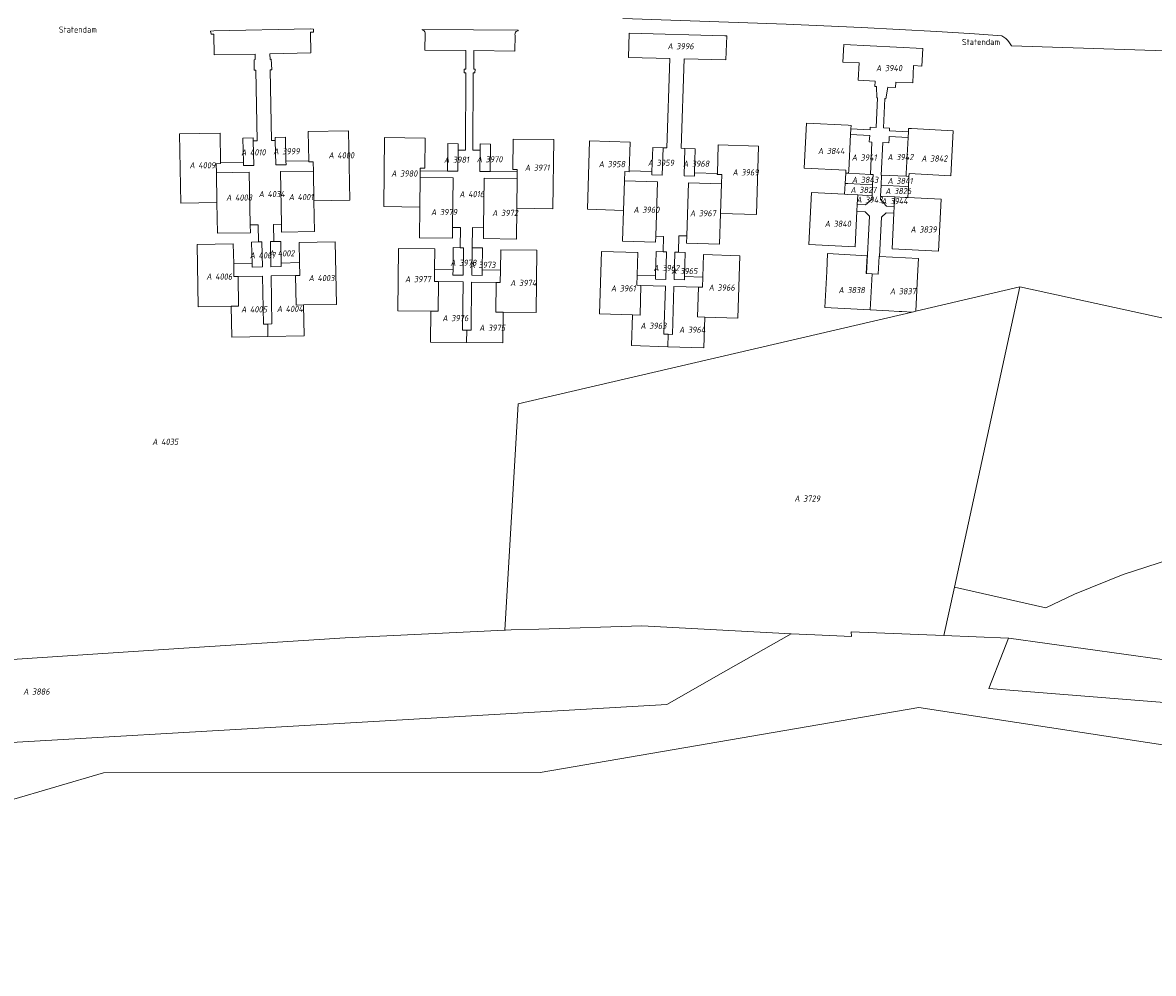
# Model space of a CAD drawing. Extents: x 184444 to 186844, y 346155 to 349219.
# Tile 15 of 49: x 185301 to 185630, y 346551 to 346828. Entities that reach past the tile are written whole.
import ezdxf
from ezdxf.enums import TextEntityAlignment as Align
from ezdxf.lldxf.tags import DXFTag

# ---------------------------------------------------------------- set-up
doc = ezdxf.new("R2010")
doc.units = 0
for name, color, linetype, lineweight in [('B-WE-KG-GRENS_PERCEEL-G', 150, 'KG-PERCEEL', 18), ('B-WE-KG-GRENS_PERCEEL-GV', 150, 'Continuous', 18), ('B-WE-KG-GRENS_PERCEEL-S', 150, 'Continuous', 25), ('B-WE-OG-BEBOUWING_STRAATNAAM-T18', 1, 'Continuous', 18)]:
    doc.layers.add(name, color=color, linetype=linetype, lineweight=lineweight)
doc.styles.add('NLCS-ISO', font='NLCS-ISO.ttf')
doc.styles.add('NLCS-ISO-M1000-T18', font='NLCS-ISO.ttf', dxfattribs={"height": 1.8})
doc.styles.get("Standard").update_dxf_attribs({"font": 'NLCS-ISO.ttf'})
tags = doc.linetypes.add('KG-PERCEEL', pattern='A,5.5,-2,["P",Standard,S=1.8,R=0,X=-0.5,Y=-0.9],-2,5.5,-2,[5,NLCS.SHX,S=0.75,R=0,X=0,Y=0],-2', length=19).pattern_tags.tags
tags[6] = DXFTag(74, 10)

# ---------------------------------------------------------------- blocks, each defined once
blk = doc.blocks.new('SKG-PERCEELNUMMER-SO')
at = {"style": 'NLCS-ISO', "oblique": 10, "flags": 1}
for tag, p in [('GEMEENTECODE', (0, 2.55)), ('PERCEELGROOTTE', (0, -2.45))]:
    blk.add_attdef(tag, text='', height=1.8, dxfattribs=at).set_placement(p, align=Align.MIDDLE_CENTER)
at = {"style": 'NLCS-ISO', "oblique": 10}
blk.add_attdef('SECTIE', text='', height=1.8, dxfattribs=at).set_placement((-0.5, 0), align=Align.MIDDLE_RIGHT)
blk.add_attdef('PERCEELNUMMER', text='', height=1.8, dxfattribs=at).set_placement((0.5, 0), align=Align.MIDDLE_LEFT)

msp = doc.modelspace()

# ---------------------------------------------------------------- linework, layer by layer
at = {"layer": 'B-WE-KG-GRENS_PERCEEL-G', "flags": 128}
for points in [[(185523.385, 346827.482), (185475.771, 346829.095)], [(185355.777, 346825.483), (185356.78, 346825.538)], [(185355.777, 346825.483), (185355.916, 346824.552)], [(185356.78, 346825.538), (185384.764, 346826.074)], [(185384.764, 346826.074), (185385.765, 346826.06)], [(185385.765, 346826.06), (185385.777, 346825.148)], [(185417.398, 346825.91), (185417.367, 346825.785)], [(185417.367, 346825.785), (185417.544, 346825.765), (185417.714, 346825.71), (185417.869, 346825.622), (185418.003, 346825.505), (185418.11, 346825.363), (185418.187, 346825.202), (185418.23, 346825.029), (185418.237, 346824.851)], [(185417.398, 346825.91), (185432.285, 346825.849)], [(185445.339, 346825.571), (185445.358, 346825.699), (185432.285, 346825.849)], [(185444.436, 346824.271), (185444.402, 346824.493), (185444.416, 346824.717), (185444.478, 346824.933), (185444.586, 346825.131), (185444.733, 346825.3), (185444.914, 346825.434), (185445.119, 346825.526), (185445.339, 346825.571)], [(185578.229, 346824.64), (185567.266, 346825.316), (185556.3, 346825.938), (185545.331, 346826.506), (185534.359, 346827.021), (185523.385, 346827.482)], [(185356.656, 346824.552), (185355.916, 346824.552)], [(185356.711, 346824.497), (185356.692, 346824.533), (185356.656, 346824.552)], [(185368.949, 346814.136), (185368.48, 346814.13), (185368.448, 346817.145), (185368.803, 346817.155), (185368.768, 346818.765), (185356.843, 346818.539), (185356.711, 346824.497)], [(185384.89, 346825.043), (185385.015, 346819.097), (185373.069, 346818.852), (185373.102, 346817.245), (185373.46, 346817.249), (185373.577, 346814.249), (185373.568, 346814.238), (185373.095, 346814.225)], [(185384.89, 346825.043), (185384.912, 346825.101), (185384.985, 346825.105)], [(185385.777, 346825.148), (185384.985, 346825.105)], [(185418.237, 346824.851), (185418.162, 346819.901), (185430.096, 346819.789)], [(185432.443, 346819.778), (185444.389, 346819.671), (185444.436, 346824.271)], [(185489.524, 346817.518), (185477.493, 346817.828), (185477.658, 346824.853)], [(185477.658, 346824.853), (185505.516, 346824.117)], [(185506.051, 346824.103), (185505.841, 346817.097), (185493.623, 346817.412)], [(185505.516, 346824.117), (185506.051, 346824.103)], [(185586.163, 346824.044), (185578.229, 346824.64)], [(185588.958, 346821.146), (185588.95, 346821.166), (185588.618, 346821.758), (185588.227, 346822.312), (185587.781, 346822.823), (185587.285, 346823.285), (185586.744, 346823.694), (185586.163, 346824.044)], [(185430.061, 346814.404), (185430.096, 346819.789)], [(185432.381, 346814.409), (185432.443, 346819.778)], [(185552.975, 346809.146), (185555.192, 346809.013), (185555.278, 346810.627), (185560.22, 346810.387), (185560.472, 346815.409), (185562.866, 346815.289), (185563.11, 346820.436), (185540.121, 346821.546), (185539.832, 346816.441), (185544.657, 346816.2), (185544.367, 346811.158), (185549.294, 346810.922), (185549.192, 346809.374), (185549.624, 346809.348)], [(185643.529, 346818.392), (185633.794, 346819.764), (185588.958, 346821.146)], [(185488.663, 346791.5), (185489.524, 346817.518)], [(185492.761, 346791.372), (185493.623, 346817.412)], [(185369.336, 346793.559), (185368.949, 346814.136)], [(185373.095, 346814.225), (185373.479, 346793.645)], [(185430.119, 346813.299), (185429.98, 346790.858), (185427.832, 346790.834)], [(185430.061, 346814.404), (185429.642, 346814.39), (185429.648, 346813.329)], [(185430.119, 346813.299), (185429.648, 346813.329)], [(185434.232, 346790.786), (185432.108, 346790.803), (185432.262, 346813.289)], [(185432.262, 346813.289), (185432.758, 346813.314)], [(185432.758, 346813.314), (185432.772, 346814.405), (185432.381, 346814.409)], [(185549.624, 346809.348), (185549.764, 346806.056)], [(185552.399, 346805.796), (185552.975, 346809.146)], [(185550.002, 346806.066), (185549.581, 346797.433), (185547.808, 346797.538), (185547.773, 346796.701), (185542.192, 346797)], [(185549.764, 346806.056), (185550.002, 346806.066)], [(185558.97, 346796.13), (185553.434, 346796.399), (185553.489, 346797.242), (185551.719, 346797.32), (185552.119, 346805.844)], [(185552.399, 346805.796), (185552.119, 346805.844)], [(185384.383, 346787.753), (185384.226, 346796.218), (185395.984, 346796.436), (185396.359, 346776.309), (185385.88, 346776.114)], [(185529.262, 346798.678), (185528.579, 346785.585)], [(185529.262, 346798.678), (185541.416, 346798.046)], [(185541.416, 346798.046), (185542.244, 346798.003)], [(185542.192, 346797), (185542.108, 346795.39)], [(185542.244, 346798.003), (185542.192, 346797)], [(185558.97, 346796.13), (185558.886, 346794.522)], [(185559.022, 346797.132), (185558.97, 346796.13)], [(185559.022, 346797.132), (185559.85, 346797.088)], [(185559.85, 346797.088), (185572.005, 346796.458)], [(185572.005, 346796.458), (185571.322, 346783.365)], [(185357.625, 346775.589), (185347.147, 346775.394), (185346.773, 346795.521), (185358.531, 346795.74), (185358.69, 346787.204)], [(185368.224, 346793.531), (185368.208, 346794.39), (185365.208, 346794.334)], [(185365.208, 346794.334), (185365.338, 346787.343)], [(185365.338, 346787.343), (185365.357, 346786.335), (185368.356, 346786.391), (185368.224, 346793.531)], [(185368.224, 346793.531), (185369.336, 346793.559)], [(185373.479, 346793.645), (185374.621, 346793.677)], [(185374.606, 346794.509), (185377.606, 346794.564), (185377.736, 346787.604)], [(185374.621, 346793.677), (185374.606, 346794.509)], [(185377.736, 346787.604), (185377.755, 346786.565), (185374.755, 346786.51), (185374.621, 346793.677)], [(185416.695, 346774.255), (185406.216, 346774.386), (185406.466, 346794.502), (185418.225, 346794.355), (185418.115, 346785.531)], [(185424.756, 346784.749), (185424.856, 346792.744), (185427.855, 346792.706), (185427.832, 346790.834)], [(185434.232, 346790.786), (185434.255, 346792.626), (185437.255, 346792.589), (185437.155, 346784.595)], [(185443.813, 346785.211), (185443.923, 346794.035), (185455.682, 346793.889), (185455.432, 346773.773), (185444.953, 346773.903)], [(185477.64, 346784.84), (185477.901, 346793.186), (185466.146, 346793.552), (185465.525, 346773.614), (185476, 346773.287)], [(185542.108, 346795.39), (185541.561, 346784.911)], [(185542.108, 346795.39), (185547.693, 346795.094), (185547.626, 346794.249)], [(185547.626, 346794.249), (185547.547, 346793.252)], [(185547.547, 346793.252), (185548.352, 346793.188)], [(185548.352, 346793.188), (185547.874, 346783.753)], [(185551.009, 346783.59), (185551.472, 346793.038)], [(185551.472, 346793.038), (185553.286, 346792.949)], [(185553.321, 346793.948), (185553.286, 346792.949)], [(185553.321, 346793.948), (185553.351, 346794.795), (185558.886, 346794.522)], [(185558.886, 346794.522), (185558.339, 346784.039)], [(185427.832, 346790.834), (185427.756, 346784.712), (185424.756, 346784.749)], [(185434.155, 346784.632), (185434.232, 346790.786)], [(185484.256, 346783.634), (185487.255, 346783.541), (185487.504, 346791.536)], [(185487.504, 346791.536), (185484.505, 346791.63), (185484.287, 346784.634)], [(185487.504, 346791.536), (185488.663, 346791.5)], [(185492.761, 346791.372), (185493.901, 346791.337)], [(185493.901, 346791.337), (185493.652, 346783.342)], [(185496.681, 346784.248), (185496.899, 346791.244), (185493.901, 346791.337)], [(185504.246, 346772.407), (185514.721, 346772.081), (185515.343, 346792.02), (185503.588, 346792.386), (185503.328, 346784.04)], [(185358.69, 346787.204), (185358.695, 346786.911), (185357.415, 346786.887), (185357.465, 346784.228)], [(185365.338, 346787.343), (185358.69, 346787.204)], [(185384.383, 346787.753), (185377.736, 346787.604)], [(185384.39, 346787.389), (185384.383, 346787.753)], [(185385.719, 346784.753), (185385.67, 346787.413), (185384.39, 346787.389)], [(185357.465, 346784.228), (185367.063, 346784.406), (185367.348, 346769.06)], [(185357.625, 346775.589), (185357.465, 346784.228)], [(185385.719, 346784.753), (185376.121, 346784.575), (185376.406, 346769.259)], [(185385.88, 346776.114), (185385.719, 346784.753)], [(185416.695, 346774.255), (185416.802, 346782.889)], [(185416.826, 346784.84), (185416.802, 346782.889)], [(185416.802, 346782.889), (185426.402, 346782.77), (185426.222, 346768.324)], [(185418.115, 346785.531), (185416.835, 346785.547), (185416.826, 346784.84)], [(185424.756, 346784.749), (185416.826, 346784.84)], [(185437.155, 346784.595), (185434.155, 346784.632)], [(185445.06, 346782.537), (185435.461, 346782.657), (185435.281, 346768.228)], [(185437.155, 346784.595), (185445.085, 346784.52)], [(185445.085, 346784.52), (185445.093, 346785.195), (185443.813, 346785.211)], [(185445.06, 346782.537), (185445.085, 346784.52)], [(185476.269, 346781.922), (185476.352, 346784.581), (185477.631, 346784.541)], [(185477.631, 346784.541), (185477.64, 346784.84)], [(185484.287, 346784.634), (185477.64, 346784.84)], [(185484.287, 346784.634), (185484.256, 346783.634)], [(185493.652, 346783.342), (185496.65, 346783.248), (185496.681, 346784.248)], [(185503.328, 346784.04), (185496.681, 346784.248)], [(185503.328, 346784.04), (185503.319, 346783.741)], [(185503.319, 346783.741), (185504.598, 346783.701), (185504.515, 346781.042)], [(185528.579, 346785.585), (185540.733, 346784.954)], [(185540.69, 346784.126), (185540.534, 346781.13)], [(185540.733, 346784.954), (185540.69, 346784.126)], [(185541.518, 346784.083), (185540.69, 346784.126)], [(185541.561, 346784.911), (185541.518, 346784.083)], [(185541.518, 346784.083), (185547.874, 346783.753)], [(185547.874, 346783.753), (185548.677, 346783.711)], [(185548.677, 346783.711), (185548.521, 346780.715)], [(185551.135, 346783.583), (185550.978, 346780.588)], [(185551.135, 346783.583), (185551.009, 346783.59)], [(185551.135, 346783.583), (185558.296, 346783.212)], [(185558.339, 346784.039), (185558.296, 346783.212)], [(185558.296, 346783.212), (185559.124, 346783.169)], [(185559.124, 346783.169), (185558.968, 346780.173)], [(185559.167, 346783.996), (185559.124, 346783.169)], [(185559.167, 346783.996), (185571.322, 346783.365)], [(185444.953, 346773.903), (185445.06, 346782.537)], [(185476, 346773.287), (185476.269, 346781.922)], [(185476.269, 346781.922), (185485.864, 346781.623), (185485.369, 346765.746)], [(185504.515, 346781.042), (185494.92, 346781.341), (185494.438, 346765.864)], [(185504.246, 346772.407), (185504.515, 346781.042)], [(185540.534, 346781.13), (185540.369, 346777.975)], [(185541.362, 346781.087), (185540.534, 346781.13)], [(185541.362, 346781.087), (185548.521, 346780.715)], [(185548.521, 346780.715), (185548.357, 346777.559)], [(185550.978, 346780.588), (185550.814, 346777.432)], [(185550.978, 346780.588), (185558.14, 346780.216)], [(185558.14, 346780.216), (185558.968, 346780.173)], [(185558.968, 346780.173), (185558.803, 346777.017)], [(185376.406, 346769.259), (185376.449, 346766.977), (185386.047, 346767.155), (185385.88, 346776.114)], [(185530.712, 346778.47), (185529.925, 346763.386)], [(185530.712, 346778.47), (185540.369, 346777.975)], [(185540.369, 346777.975), (185541.197, 346777.931)], [(185541.197, 346777.931), (185544.193, 346777.775)], [(185544.193, 346777.775), (185544.047, 346774.974)], [(185548.412, 346777.556), (185548.36, 346776.577), (185546.481, 346774.873), (185544.047, 346774.974)], [(185544.193, 346777.775), (185548.357, 346777.559)], [(185548.412, 346777.556), (185548.357, 346777.559)], [(185550.814, 346777.432), (185550.879, 346777.429)], [(185554.834, 346774.44), (185552.533, 346774.563), (185550.828, 346776.435), (185550.879, 346777.429)], [(185550.879, 346777.429), (185554.979, 346777.216)], [(185554.979, 346777.216), (185554.834, 346774.44)], [(185554.979, 346777.216), (185557.975, 346777.06)], [(185557.975, 346777.06), (185558.803, 346777.017)], [(185558.803, 346777.017), (185568.461, 346776.514)], [(185568.461, 346776.514), (185567.674, 346761.425)], [(185367.39, 346766.808), (185357.792, 346766.63), (185357.625, 346775.589)], [(185426.183, 346765.182), (185416.583, 346765.301), (185416.695, 346774.255)], [(185435.281, 346768.228), (185435.242, 346765.069), (185444.841, 346764.949), (185444.953, 346773.903)], [(185485.369, 346765.746), (185485.316, 346764.033), (185475.721, 346764.332), (185476, 346773.287)], [(185543.946, 346773.046), (185543.406, 346762.686)], [(185544.047, 346774.974), (185543.946, 346773.046)], [(185543.946, 346773.046), (185546.379, 346772.909), (185547.615, 346771.609)], [(185554.834, 346774.44), (185554.732, 346772.487)], [(185494.372, 346763.751), (185503.967, 346763.452), (185504.246, 346772.407)], [(185547.615, 346771.609), (185546.796, 346754.899)], [(185550.494, 346759.923), (185551.082, 346771.365)], [(185551.082, 346771.365), (185552.431, 346772.591), (185554.732, 346772.487)], [(185554.732, 346772.487), (185554.192, 346762.125)], [(185369.738, 346764.131), (185369.654, 346769.101), (185367.348, 346769.06)], [(185367.348, 346769.06), (185367.39, 346766.808)], [(185376.406, 346769.259), (185374.117, 346769.207), (185374.205, 346764.215)], [(185426.222, 346768.324), (185426.183, 346765.182)], [(185428.544, 346768.298), (185426.222, 346768.324)], [(185428.474, 346762.434), (185428.544, 346768.298)], [(185432.02, 346768.286), (185431.908, 346762.392)], [(185435.281, 346768.228), (185432.02, 346768.286)], [(185362.508, 346757.741), (185362.4, 346763.565), (185351.851, 346763.369), (185352.189, 346745.201), (185361.788, 346745.38)], [(185369.738, 346764.131), (185367.741, 346764.094)], [(185367.741, 346764.094), (185367.857, 346757.829)], [(185367.857, 346757.829), (185367.876, 346756.815), (185370.876, 346756.871), (185370.74, 346764.15), (185369.738, 346764.131)], [(185374.205, 346764.215), (185373.2, 346764.196)], [(185373.2, 346764.196), (185373.335, 346756.917), (185376.335, 346756.973), (185376.316, 346757.981)], [(185376.316, 346757.981), (185376.199, 346764.252), (185374.205, 346764.215)], [(185382.844, 346745.771), (185392.443, 346745.95), (185392.105, 346764.117), (185381.556, 346763.921), (185381.665, 346758.085)], [(185487.668, 346765.675), (185485.369, 346765.746)], [(185487.53, 346761.243), (185487.668, 346765.675)], [(185492.139, 346765.936), (185491.989, 346761.104)], [(185492.139, 346765.936), (185494.438, 346765.864)], [(185494.438, 346765.864), (185494.372, 346763.751)], [(185529.925, 346763.386), (185543.406, 346762.686)], [(185421.02, 346756.191), (185421.094, 346762.097), (185410.544, 346762.228), (185410.318, 346744.071)], [(185426.349, 346754.465), (185429.349, 346754.428), (185429.448, 346762.422), (185428.474, 346762.434)], [(185428.474, 346762.434), (185426.449, 346762.46), (185426.37, 346756.109)], [(185431.908, 346762.392), (185431.809, 346754.397)], [(185434.828, 346755.997), (185434.908, 346762.354), (185431.908, 346762.392)], [(185440.976, 346743.689), (185450.575, 346743.569), (185450.802, 346761.727), (185440.252, 346761.858), (185440.178, 346755.913)], [(185478.655, 346742.912), (185469.06, 346743.211), (185469.626, 346761.371), (185480.171, 346761.042), (185479.966, 346754.478)], [(185487.53, 346761.243), (185488.53, 346761.212), (185488.281, 346753.216), (185485.283, 346753.31)], [(185485.314, 346754.31), (185485.532, 346761.305), (185487.53, 346761.243)], [(185490.74, 346753.14), (185490.989, 346761.135), (185491.989, 346761.104)], [(185491.989, 346761.104), (185493.988, 346761.042), (185493.769, 346754.046)], [(185499.117, 346753.878), (185499.322, 346760.446), (185509.866, 346760.117), (185509.301, 346741.957), (185499.705, 346742.256)], [(185535.443, 346760.706), (185535.171, 346755.503)], [(185535.443, 346760.706), (185546.927, 346760.109)], [(185546.927, 346760.109), (185546.656, 346754.906)], [(185550.423, 346759.927), (185550.152, 346754.724)], [(185550.423, 346759.927), (185550.494, 346759.923)], [(185550.494, 346759.923), (185561.907, 346759.331)], [(185554.192, 346762.125), (185567.674, 346761.425)], [(185362.508, 346757.741), (185367.857, 346757.829)], [(185363.787, 346754.059), (185362.577, 346754.036), (185362.508, 346757.741)], [(185376.316, 346757.981), (185381.665, 346758.085)], [(185381.665, 346758.085), (185381.734, 346754.392), (185380.524, 346754.37)], [(185561.907, 346759.331), (185561.636, 346754.128)], [(185363.787, 346754.059), (185363.947, 346745.42), (185361.788, 346745.38)], [(185372.416, 346740.216), (185371.186, 346740.193), (185370.925, 346754.191), (185363.787, 346754.059)], [(185372.416, 346740.216), (185373.645, 346740.239), (185373.385, 346754.237), (185380.524, 346754.37)], [(185380.524, 346754.37), (185380.684, 346745.731), (185382.844, 346745.771)], [(185422.185, 346752.558), (185420.975, 346752.573), (185421.02, 346756.191)], [(185426.37, 346756.109), (185421.02, 346756.191)], [(185426.37, 346756.109), (185426.349, 346754.465)], [(185431.809, 346754.397), (185434.808, 346754.36), (185434.828, 346755.997)], [(185434.828, 346755.997), (185440.178, 346755.913)], [(185440.178, 346755.913), (185440.134, 346752.335), (185438.924, 346752.35)], [(185479.966, 346754.478), (185479.874, 346751.518), (185481.083, 346751.48)], [(185479.966, 346754.478), (185485.314, 346754.31)], [(185485.283, 346753.31), (185485.314, 346754.31)], [(185493.769, 346754.046), (185493.738, 346753.046), (185490.74, 346753.14)], [(185493.769, 346754.046), (185499.117, 346753.878)], [(185497.815, 346750.959), (185499.025, 346750.921), (185499.117, 346753.878)], [(185535.171, 346755.503), (185534.624, 346745.018)], [(185546.656, 346754.906), (185546.796, 346754.899)], [(185546.796, 346754.899), (185548.403, 346754.815)], [(185548.403, 346754.815), (185547.857, 346744.331)], [(185548.403, 346754.815), (185550.152, 346754.724)], [(185561.636, 346754.128), (185561.105, 346743.953)], [(185419.918, 346743.951), (185422.078, 346743.924), (185422.185, 346752.558)], [(185422.185, 346752.558), (185429.324, 346752.469)], [(185429.15, 346738.479), (185429.324, 346752.469)], [(185430.38, 346738.464), (185431.61, 346738.448), (185431.784, 346752.439)], [(185431.784, 346752.439), (185438.924, 346752.35)], [(185438.924, 346752.35), (185438.816, 346743.716), (185440.976, 346743.689)], [(185481.083, 346751.48), (185480.814, 346742.845), (185478.655, 346742.912)], [(185481.083, 346751.48), (185488.22, 346751.258)], [(185489.014, 346737.232), (185487.784, 346737.265), (185488.22, 346751.258)], [(185490.243, 346737.189), (185490.679, 346751.181)], [(185490.679, 346751.181), (185497.815, 346750.959)], [(185497.546, 346742.323), (185497.815, 346750.959)], [(185561.105, 346743.953), (185591.406, 346751.004)], [(185572.365, 346663.612), (185591.406, 346751.004)], [(185591.406, 346751.004), (185760.715, 346714.115)], [(185361.788, 346745.38), (185361.954, 346736.421), (185372.483, 346736.617)], [(185382.844, 346745.771), (185383.011, 346736.812), (185372.483, 346736.617)], [(185410.318, 346744.071), (185419.918, 346743.951)], [(185419.806, 346734.997), (185419.918, 346743.951)], [(185440.976, 346743.689), (185440.865, 346734.735), (185430.335, 346734.866)], [(185445.308, 346717.008), (185560.017, 346743.7)], [(185534.624, 346745.018), (185547.857, 346744.331)], [(185547.857, 346744.331), (185553.25, 346744.051)], [(185553.25, 346744.051), (185556.246, 346743.895)], [(185556.246, 346743.895), (185557.074, 346743.852)], [(185557.074, 346743.852), (185560.017, 346743.7)], [(185560.017, 346743.7), (185561.105, 346743.953)], [(185372.416, 346740.216), (185372.483, 346736.617)], [(185478.655, 346742.912), (185478.376, 346733.957), (185488.901, 346733.629)], [(185499.705, 346742.256), (185497.546, 346742.323)], [(185499.426, 346733.301), (185499.705, 346742.256)], [(185429.15, 346738.479), (185430.38, 346738.464)], [(185430.335, 346734.866), (185430.38, 346738.464)], [(185488.901, 346733.629), (185489.014, 346737.232)], [(185489.014, 346737.232), (185490.243, 346737.189)], [(185419.806, 346734.997), (185430.335, 346734.866)], [(185488.901, 346733.629), (185499.426, 346733.301)], [(185441.423, 346651.121), (185445.308, 346717.008)], [(185572.365, 346663.612), (185598.979, 346657.618), (185607.29, 346661.619), (185621.453, 346667.331), (185635.005, 346671.708), (185644.025, 346673.956), (185657.441, 346674.214), (185669.213, 346673.478), (185699.089, 346667.338), (185726.423, 346661.107), (185753.576, 346656.261), (185770.344, 346650.24), (185777.63, 346646.177), (185790.524, 346640.958), (185803.687, 346638.359), (185826.911, 346627.008), (185848.5, 346617.245), (185868.869, 346607.296), (185875.083, 346603.157), (185881.802, 346597.41), (185887.271, 346594.911), (185892.979, 346593.807), (185909.774, 346585.744), (185932.55, 346572.669), (185947.016, 346563.627), (185959.819, 346554.14), (185967.496, 346548.262), (185975.572, 346542.187), (185991.796, 346536.064), (185999.464, 346531.093), (186037.711, 346492.692), (186072.4, 346457.512), (186083.142, 346446.096), (186101.892, 346431.669), (186118.288, 346417.44), (186135.694, 346402.739), (186142.465, 346394.75), (186181.461, 346354.517), (186187.86, 346350.877), (186192.265, 346349.291), (186199.12, 346342.771), (186206.645, 346332.982), (186206.854, 346332.568)], [(185572.365, 346663.612), (185569.302, 346649.551)], [(185020.969, 346607.729), (185049.583, 346614.189), (185080.846, 346621.203), (185112.992, 346626.865), (185150.5, 346633.387), (185226.781, 346638.39), (185274.357, 346641.088), (185347.954, 346645.905), (185394.989, 346648.875), (185441.423, 346651.121)], [(185441.423, 346651.121), (185441.604, 346651.13)], [(185441.604, 346651.13), (185443.321, 346651.213), (185451.339, 346651.464)], [(185451.339, 346651.464), (185481.302, 346652.401), (185524.851, 346650.111)], [(185524.851, 346650.111), (185505.749, 346639.274)], [(185524.851, 346650.111), (185531.706, 346649.75), (185542.406, 346649.26)], [(185542.406, 346649.26), (185542.274, 346650.628), (185569.302, 346649.551)], [(185569.302, 346649.551), (185588.126, 346648.799)], [(185586.555, 346644.824), (185588.126, 346648.799)], [(185588.126, 346648.799), (185588.207, 346648.796), (185632.838, 346642.651), (185648.463, 346640.264), (185663.748, 346637.077), (185666.197, 346636.978), (185681.687, 346632.59), (185698.114, 346628.104), (185705.506, 346625.798), (185716.417, 346621.847), (185725.353, 346618.85), (185732.412, 346616.181), (185741.327, 346612.744), (185753.112, 346607.307), (185768.229, 346600.475), (185796.072, 346587.155), (185827.097, 346572.184), (185850.6, 346560.784), (185870.115, 346551.684), (185900.326, 346537.119), (185909.177, 346531.044), (185922.307, 346522.156), (185932.42, 346514.591), (185945.47, 346505.151), (185960.317, 346493.45), (185985.024, 346472.21), (186017.306, 346445.427), (186049.86, 346418.851), (186087.026, 346387.942), (186104.543, 346373.325), (186117.884, 346361.127), (186144.792, 346336.181), (186169.328, 346307.036), (186171.154, 346304.793)], [(185824.829, 346565.722), (185703.598, 346615.072), (185651.703, 346628.688), (185582.366, 346634.221), (185586.555, 346644.824)], [(185505.749, 346639.274), (185488.606, 346629.55)], [(185488.606, 346629.55), (185183.846, 346611.855)], [(186149.946, 346288.252), (186148.03, 346290.63), (186081.06, 346358.09), (186009.959, 346423.909), (185933.68, 346485.15), (185852.229, 346533.109), (185765.65, 346576.319), (185666.65, 346612.66), (185561.949, 346628.689), (185451.78, 346609.719), (185324.619, 346609.63)], [(185144.059, 346556.679), (185324.619, 346609.63)]]:
    msp.add_lwpolyline(points, dxfattribs=at)
at = {"layer": 'B-WE-KG-GRENS_PERCEEL-GV', "flags": 128}
for points in [[(185475.771, 346829.095), (185523.385, 346827.482), (185534.359, 346827.021), (185545.331, 346826.506), (185556.3, 346825.938), (185567.266, 346825.316), (185578.229, 346824.64), (185586.163, 346824.044), (185586.744, 346823.694), (185587.285, 346823.285), (185587.781, 346822.823), (185588.227, 346822.312), (185588.618, 346821.758), (185588.95, 346821.166), (185588.958, 346821.146), (185633.794, 346819.764)], [(185633.794, 346819.764), (185588.958, 346821.146), (185588.95, 346821.166), (185588.618, 346821.758), (185588.227, 346822.312), (185587.781, 346822.823), (185587.285, 346823.285), (185586.744, 346823.694), (185586.163, 346824.044), (185578.229, 346824.64), (185567.266, 346825.316), (185556.3, 346825.938), (185545.331, 346826.506), (185534.359, 346827.021), (185523.385, 346827.482), (185475.771, 346829.095)], [(185274.357, 346641.088), (185347.954, 346645.905), (185394.989, 346648.875), (185441.423, 346651.121), (185445.308, 346717.008), (185560.017, 346743.7), (185557.074, 346743.852), (185556.246, 346743.895), (185553.25, 346744.051), (185547.857, 346744.331), (185534.624, 346745.018), (185535.171, 346755.503), (185535.443, 346760.706), (185546.927, 346760.109), (185546.656, 346754.906), (185546.796, 346754.899), (185547.615, 346771.609), (185546.379, 346772.909), (185543.946, 346773.046), (185543.406, 346762.686), (185529.925, 346763.386), (185530.712, 346778.47), (185540.369, 346777.975), (185540.534, 346781.13), (185540.69, 346784.126), (185540.733, 346784.954), (185528.579, 346785.585), (185529.262, 346798.678), (185541.416, 346798.046), (185542.244, 346798.003), (185542.192, 346797), (185547.773, 346796.701), (185547.808, 346797.538), (185549.581, 346797.433), (185550.002, 346806.066), (185549.764, 346806.056), (185549.624, 346809.348), (185549.192, 346809.374), (185549.294, 346810.922), (185544.367, 346811.158), (185544.657, 346816.2), (185539.832, 346816.441), (185540.121, 346821.546), (185563.11, 346820.436), (185562.866, 346815.289), (185560.472, 346815.409), (185560.22, 346810.387), (185555.278, 346810.627), (185555.192, 346809.013), (185552.975, 346809.146), (185552.399, 346805.796), (185552.119, 346805.844), (185551.719, 346797.32), (185553.489, 346797.242), (185553.434, 346796.399), (185558.97, 346796.13), (185559.022, 346797.132), (185559.85, 346797.088), (185572.005, 346796.458), (185571.322, 346783.365), (185559.167, 346783.996), (185559.124, 346783.169), (185558.968, 346780.173), (185558.803, 346777.017), (185568.461, 346776.514), (185567.674, 346761.425), (185554.192, 346762.125), (185554.732, 346772.487), (185552.431, 346772.591), (185551.082, 346771.365), (185550.494, 346759.923), (185561.907, 346759.331), (185561.636, 346754.128), (185561.105, 346743.953), (185591.406, 346751.004), (185760.715, 346714.115)], [(185760.715, 346714.115), (185591.406, 346751.004), (185572.365, 346663.612), (185598.979, 346657.618), (185607.29, 346661.619), (185621.453, 346667.331), (185635.005, 346671.708)], [(185635.005, 346671.708), (185621.453, 346667.331), (185607.29, 346661.619), (185598.979, 346657.618), (185572.365, 346663.612), (185569.302, 346649.551), (185588.126, 346648.799), (185588.207, 346648.796), (185632.838, 346642.651)], [(185651.703, 346628.688), (185582.366, 346634.221), (185586.555, 346644.824), (185588.126, 346648.799), (185569.302, 346649.551), (185542.274, 346650.628), (185542.406, 346649.26), (185531.706, 346649.75), (185524.851, 346650.111), (185505.749, 346639.274), (185488.606, 346629.55), (185183.846, 346611.855)], [(185632.838, 346642.651), (185588.207, 346648.796), (185588.126, 346648.799), (185586.555, 346644.824), (185582.366, 346634.221), (185651.703, 346628.688)], [(185144.059, 346556.679), (185324.619, 346609.63), (185451.78, 346609.719), (185561.949, 346628.689), (185666.65, 346612.66)]]:
    msp.add_lwpolyline(points, dxfattribs=at)
for points in [[(185347.147, 346775.394), (185346.773, 346795.521), (185358.531, 346795.74), (185358.69, 346787.204), (185365.338, 346787.343), (185365.208, 346794.334), (185368.208, 346794.39), (185368.224, 346793.531), (185369.336, 346793.559), (185368.949, 346814.136), (185368.48, 346814.13), (185368.448, 346817.145), (185368.803, 346817.155), (185368.768, 346818.765), (185356.843, 346818.539), (185356.711, 346824.497), (185356.692, 346824.533), (185356.656, 346824.552), (185355.916, 346824.552), (185355.777, 346825.483), (185356.78, 346825.538), (185384.764, 346826.074), (185385.765, 346826.06), (185385.777, 346825.148), (185384.985, 346825.105), (185384.912, 346825.101), (185384.89, 346825.043), (185385.015, 346819.097), (185373.069, 346818.852), (185373.102, 346817.245), (185373.46, 346817.249), (185373.577, 346814.249), (185373.568, 346814.238), (185373.095, 346814.225), (185373.479, 346793.645), (185374.621, 346793.677), (185374.606, 346794.509), (185377.606, 346794.564), (185377.736, 346787.604), (185384.383, 346787.753), (185384.226, 346796.218), (185395.984, 346796.436), (185396.359, 346776.309), (185385.88, 346776.114), (185386.047, 346767.155), (185376.449, 346766.977), (185376.406, 346769.259), (185374.117, 346769.207), (185374.205, 346764.215), (185376.199, 346764.252), (185376.316, 346757.981), (185381.665, 346758.085), (185381.556, 346763.921), (185392.105, 346764.117), (185392.443, 346745.95), (185382.844, 346745.771), (185383.011, 346736.812), (185372.483, 346736.617), (185361.954, 346736.421), (185361.788, 346745.38), (185352.189, 346745.201), (185351.851, 346763.369), (185362.4, 346763.565), (185362.508, 346757.741), (185367.857, 346757.829), (185367.741, 346764.094), (185369.738, 346764.131), (185369.654, 346769.101), (185367.348, 346769.06), (185367.39, 346766.808), (185357.792, 346766.63), (185357.625, 346775.589)], [(185358.69, 346787.204), (185358.695, 346786.911), (185357.415, 346786.887), (185357.465, 346784.228), (185367.063, 346784.406), (185367.348, 346769.06), (185369.654, 346769.101), (185369.738, 346764.131), (185370.74, 346764.15), (185370.876, 346756.871), (185367.876, 346756.815), (185367.857, 346757.829), (185362.508, 346757.741), (185362.577, 346754.036), (185363.787, 346754.059), (185370.925, 346754.191), (185371.186, 346740.193), (185372.416, 346740.216), (185373.645, 346740.239), (185373.385, 346754.237), (185380.524, 346754.37), (185381.734, 346754.392), (185381.665, 346758.085), (185376.316, 346757.981), (185376.335, 346756.973), (185373.335, 346756.917), (185373.2, 346764.196), (185374.205, 346764.215), (185374.117, 346769.207), (185376.406, 346769.259), (185376.121, 346784.575), (185385.719, 346784.753), (185385.67, 346787.413), (185384.39, 346787.389), (185384.383, 346787.753), (185377.736, 346787.604), (185377.755, 346786.565), (185374.755, 346786.51), (185374.621, 346793.677), (185373.479, 346793.645), (185373.095, 346814.225), (185373.568, 346814.238), (185373.577, 346814.249), (185373.46, 346817.249), (185373.102, 346817.245), (185373.069, 346818.852), (185385.015, 346819.097), (185384.89, 346825.043), (185384.912, 346825.101), (185384.985, 346825.105), (185385.777, 346825.148), (185385.765, 346826.06), (185384.764, 346826.074), (185356.78, 346825.538), (185355.777, 346825.483), (185355.916, 346824.552), (185356.656, 346824.552), (185356.692, 346824.533), (185356.711, 346824.497), (185356.843, 346818.539), (185368.768, 346818.765), (185368.803, 346817.155), (185368.448, 346817.145), (185368.48, 346814.13), (185368.949, 346814.136), (185369.336, 346793.559), (185368.224, 346793.531), (185368.356, 346786.391), (185365.357, 346786.335), (185365.338, 346787.343)], [(185406.216, 346774.386), (185406.466, 346794.502), (185418.225, 346794.355), (185418.115, 346785.531), (185416.835, 346785.547), (185416.826, 346784.84), (185424.756, 346784.749), (185424.856, 346792.744), (185427.855, 346792.706), (185427.832, 346790.834), (185429.98, 346790.858), (185430.119, 346813.299), (185429.648, 346813.329), (185429.642, 346814.39), (185430.061, 346814.404), (185430.096, 346819.789), (185418.162, 346819.901), (185418.237, 346824.851), (185418.23, 346825.029), (185418.187, 346825.202), (185418.11, 346825.363), (185418.003, 346825.505), (185417.869, 346825.622), (185417.714, 346825.71), (185417.544, 346825.765), (185417.367, 346825.785), (185417.398, 346825.91), (185432.285, 346825.849), (185445.358, 346825.699), (185445.339, 346825.571), (185445.119, 346825.526), (185444.914, 346825.434), (185444.733, 346825.3), (185444.586, 346825.131), (185444.478, 346824.933), (185444.416, 346824.717), (185444.402, 346824.493), (185444.436, 346824.271), (185444.389, 346819.671), (185432.443, 346819.778), (185432.381, 346814.409), (185432.772, 346814.405), (185432.758, 346813.314), (185432.262, 346813.289), (185432.108, 346790.803), (185434.232, 346790.786), (185434.255, 346792.626), (185437.255, 346792.589), (185437.155, 346784.595), (185445.085, 346784.52), (185445.093, 346785.195), (185443.813, 346785.211), (185443.923, 346794.035), (185455.682, 346793.889), (185455.432, 346773.773), (185444.953, 346773.903), (185444.841, 346764.949), (185435.242, 346765.069), (185435.281, 346768.228), (185432.02, 346768.286), (185431.908, 346762.392), (185434.908, 346762.354), (185434.828, 346755.997), (185440.178, 346755.913), (185440.252, 346761.858), (185450.802, 346761.727), (185450.575, 346743.569), (185440.976, 346743.689), (185440.865, 346734.735), (185430.335, 346734.866), (185419.806, 346734.997), (185419.918, 346743.951), (185410.318, 346744.071), (185410.544, 346762.228), (185421.094, 346762.097), (185421.02, 346756.191), (185426.37, 346756.109), (185426.449, 346762.46), (185428.474, 346762.434), (185428.544, 346768.298), (185426.222, 346768.324), (185426.183, 346765.182), (185416.583, 346765.301), (185416.695, 346774.255)], [(185416.826, 346784.84), (185416.802, 346782.889), (185426.402, 346782.77), (185426.222, 346768.324), (185428.544, 346768.298), (185428.474, 346762.434), (185429.448, 346762.422), (185429.349, 346754.428), (185426.349, 346754.465), (185426.37, 346756.109), (185421.02, 346756.191), (185420.975, 346752.573), (185422.185, 346752.558), (185429.324, 346752.469), (185429.15, 346738.479), (185430.38, 346738.464), (185431.61, 346738.448), (185431.784, 346752.439), (185438.924, 346752.35), (185440.134, 346752.335), (185440.178, 346755.913), (185434.828, 346755.997), (185434.808, 346754.36), (185431.809, 346754.397), (185431.908, 346762.392), (185432.02, 346768.286), (185435.281, 346768.228), (185435.461, 346782.657), (185445.06, 346782.537), (185445.085, 346784.52), (185437.155, 346784.595), (185434.155, 346784.632), (185434.232, 346790.786), (185432.108, 346790.803), (185432.262, 346813.289), (185432.758, 346813.314), (185432.772, 346814.405), (185432.381, 346814.409), (185432.443, 346819.778), (185444.389, 346819.671), (185444.436, 346824.271), (185444.402, 346824.493), (185444.416, 346824.717), (185444.478, 346824.933), (185444.586, 346825.131), (185444.733, 346825.3), (185444.914, 346825.434), (185445.119, 346825.526), (185445.339, 346825.571), (185445.358, 346825.699), (185432.285, 346825.849), (185417.398, 346825.91), (185417.367, 346825.785), (185417.544, 346825.765), (185417.714, 346825.71), (185417.869, 346825.622), (185418.003, 346825.505), (185418.11, 346825.363), (185418.187, 346825.202), (185418.23, 346825.029), (185418.237, 346824.851), (185418.162, 346819.901), (185430.096, 346819.789), (185430.061, 346814.404), (185429.642, 346814.39), (185429.648, 346813.329), (185430.119, 346813.299), (185429.98, 346790.858), (185427.832, 346790.834), (185427.756, 346784.712), (185424.756, 346784.749)], [(185465.525, 346773.614), (185466.146, 346793.552), (185477.901, 346793.186), (185477.64, 346784.84), (185484.287, 346784.634), (185484.505, 346791.63), (185487.504, 346791.536), (185488.663, 346791.5), (185489.524, 346817.518), (185477.493, 346817.828), (185477.658, 346824.853), (185505.516, 346824.117), (185506.051, 346824.103), (185505.841, 346817.097), (185493.623, 346817.412), (185492.761, 346791.372), (185493.901, 346791.337), (185496.899, 346791.244), (185496.681, 346784.248), (185503.328, 346784.04), (185503.588, 346792.386), (185515.343, 346792.02), (185514.721, 346772.081), (185504.246, 346772.407), (185503.967, 346763.452), (185494.372, 346763.751), (185494.438, 346765.864), (185492.139, 346765.936), (185491.989, 346761.104), (185493.988, 346761.042), (185493.769, 346754.046), (185499.117, 346753.878), (185499.322, 346760.446), (185509.866, 346760.117), (185509.301, 346741.957), (185499.705, 346742.256), (185499.426, 346733.301), (185488.901, 346733.629), (185478.376, 346733.957), (185478.655, 346742.912), (185469.06, 346743.211), (185469.626, 346761.371), (185480.171, 346761.042), (185479.966, 346754.478), (185485.314, 346754.31), (185485.532, 346761.305), (185487.53, 346761.243), (185487.668, 346765.675), (185485.369, 346765.746), (185485.316, 346764.033), (185475.721, 346764.332), (185476, 346773.287)], [(185497.815, 346750.959), (185499.025, 346750.921), (185499.117, 346753.878), (185493.769, 346754.046), (185493.738, 346753.046), (185490.74, 346753.14), (185490.989, 346761.135), (185491.989, 346761.104), (185492.139, 346765.936), (185494.438, 346765.864), (185494.92, 346781.341), (185504.515, 346781.042), (185504.598, 346783.701), (185503.319, 346783.741), (185503.328, 346784.04), (185496.681, 346784.248), (185496.65, 346783.248), (185493.652, 346783.342), (185493.901, 346791.337), (185492.761, 346791.372), (185493.623, 346817.412), (185505.841, 346817.097), (185506.051, 346824.103), (185505.516, 346824.117), (185477.658, 346824.853), (185477.493, 346817.828), (185489.524, 346817.518), (185488.663, 346791.5), (185487.504, 346791.536), (185487.255, 346783.541), (185484.256, 346783.634), (185484.287, 346784.634), (185477.64, 346784.84), (185477.631, 346784.541), (185476.352, 346784.581), (185476.269, 346781.922), (185485.864, 346781.623), (185485.369, 346765.746), (185487.668, 346765.675), (185487.53, 346761.243), (185488.53, 346761.212), (185488.281, 346753.216), (185485.283, 346753.31), (185485.314, 346754.31), (185479.966, 346754.478), (185479.874, 346751.518), (185481.083, 346751.48), (185488.22, 346751.258), (185487.784, 346737.265), (185489.014, 346737.232), (185490.243, 346737.189), (185490.679, 346751.181)], [(185548.403, 346754.815), (185550.152, 346754.724), (185550.423, 346759.927), (185550.494, 346759.923), (185551.082, 346771.365), (185552.431, 346772.591), (185554.732, 346772.487), (185554.834, 346774.44), (185552.533, 346774.563), (185550.828, 346776.435), (185550.879, 346777.429), (185550.814, 346777.432), (185550.978, 346780.588), (185551.135, 346783.583), (185551.009, 346783.59), (185551.472, 346793.038), (185553.286, 346792.949), (185553.321, 346793.948), (185553.351, 346794.795), (185558.886, 346794.522), (185558.97, 346796.13), (185553.434, 346796.399), (185553.489, 346797.242), (185551.719, 346797.32), (185552.119, 346805.844), (185552.399, 346805.796), (185552.975, 346809.146), (185555.192, 346809.013), (185555.278, 346810.627), (185560.22, 346810.387), (185560.472, 346815.409), (185562.866, 346815.289), (185563.11, 346820.436), (185540.121, 346821.546), (185539.832, 346816.441), (185544.657, 346816.2), (185544.367, 346811.158), (185549.294, 346810.922), (185549.192, 346809.374), (185549.624, 346809.348), (185549.764, 346806.056), (185550.002, 346806.066), (185549.581, 346797.433), (185547.808, 346797.538), (185547.773, 346796.701), (185542.192, 346797), (185542.108, 346795.39), (185547.693, 346795.094), (185547.626, 346794.249), (185547.547, 346793.252), (185548.352, 346793.188), (185547.874, 346783.753), (185548.677, 346783.711), (185548.521, 346780.715), (185548.357, 346777.559), (185548.412, 346777.556), (185548.36, 346776.577), (185546.481, 346774.873), (185544.047, 346774.974), (185543.946, 346773.046), (185546.379, 346772.909), (185547.615, 346771.609), (185546.796, 346754.899)], [(185384.226, 346796.218), (185384.383, 346787.753), (185384.39, 346787.389), (185385.67, 346787.413), (185385.719, 346784.753), (185385.88, 346776.114), (185396.359, 346776.309), (185395.984, 346796.436)], [(185540.69, 346784.126), (185541.518, 346784.083), (185541.561, 346784.911), (185542.108, 346795.39), (185542.192, 346797), (185542.244, 346798.003), (185541.416, 346798.046), (185529.262, 346798.678), (185528.579, 346785.585), (185540.733, 346784.954)], [(185558.97, 346796.13), (185558.886, 346794.522), (185558.339, 346784.039), (185558.296, 346783.212), (185559.124, 346783.169), (185559.167, 346783.996), (185571.322, 346783.365), (185572.005, 346796.458), (185559.85, 346797.088), (185559.022, 346797.132)], [(185346.773, 346795.521), (185347.147, 346775.394), (185357.625, 346775.589), (185357.465, 346784.228), (185357.415, 346786.887), (185358.695, 346786.911), (185358.69, 346787.204), (185358.531, 346795.74)], [(185365.338, 346787.343), (185365.357, 346786.335), (185368.356, 346786.391), (185368.224, 346793.531), (185368.208, 346794.39), (185365.208, 346794.334)], [(185374.606, 346794.509), (185374.621, 346793.677), (185374.755, 346786.51), (185377.755, 346786.565), (185377.736, 346787.604), (185377.606, 346794.564)], [(185406.466, 346794.502), (185406.216, 346774.386), (185416.695, 346774.255), (185416.802, 346782.889), (185416.826, 346784.84), (185416.835, 346785.547), (185418.115, 346785.531), (185418.225, 346794.355)], [(185424.856, 346792.744), (185424.756, 346784.749), (185427.756, 346784.712), (185427.832, 346790.834), (185427.855, 346792.706)], [(185434.232, 346790.786), (185434.155, 346784.632), (185437.155, 346784.595), (185437.255, 346792.589), (185434.255, 346792.626)], [(185443.923, 346794.035), (185443.813, 346785.211), (185445.093, 346785.195), (185445.085, 346784.52), (185445.06, 346782.537), (185444.953, 346773.903), (185455.432, 346773.773), (185455.682, 346793.889)], [(185476.269, 346781.922), (185476.352, 346784.581), (185477.631, 346784.541), (185477.64, 346784.84), (185477.901, 346793.186), (185466.146, 346793.552), (185465.525, 346773.614), (185476, 346773.287)], [(185547.874, 346783.753), (185548.352, 346793.188), (185547.547, 346793.252), (185547.626, 346794.249), (185547.693, 346795.094), (185542.108, 346795.39), (185541.561, 346784.911), (185541.518, 346784.083)], [(185553.286, 346792.949), (185551.472, 346793.038), (185551.009, 346783.59), (185551.135, 346783.583), (185558.296, 346783.212), (185558.339, 346784.039), (185558.886, 346794.522), (185553.351, 346794.795), (185553.321, 346793.948)], [(185484.256, 346783.634), (185487.255, 346783.541), (185487.504, 346791.536), (185484.505, 346791.63), (185484.287, 346784.634)], [(185493.652, 346783.342), (185496.65, 346783.248), (185496.681, 346784.248), (185496.899, 346791.244), (185493.901, 346791.337)], [(185504.515, 346781.042), (185504.246, 346772.407), (185514.721, 346772.081), (185515.343, 346792.02), (185503.588, 346792.386), (185503.328, 346784.04), (185503.319, 346783.741), (185504.598, 346783.701)], [(185357.465, 346784.228), (185357.625, 346775.589), (185357.792, 346766.63), (185367.39, 346766.808), (185367.348, 346769.06), (185367.063, 346784.406)], [(185385.88, 346776.114), (185385.719, 346784.753), (185376.121, 346784.575), (185376.406, 346769.259), (185376.449, 346766.977), (185386.047, 346767.155)], [(185416.695, 346774.255), (185416.583, 346765.301), (185426.183, 346765.182), (185426.222, 346768.324), (185426.402, 346782.77), (185416.802, 346782.889)], [(185444.953, 346773.903), (185445.06, 346782.537), (185435.461, 346782.657), (185435.281, 346768.228), (185435.242, 346765.069), (185444.841, 346764.949)], [(185540.534, 346781.13), (185541.362, 346781.087), (185548.521, 346780.715), (185548.677, 346783.711), (185547.874, 346783.753), (185541.518, 346784.083), (185540.69, 346784.126)], [(185558.14, 346780.216), (185558.968, 346780.173), (185559.124, 346783.169), (185558.296, 346783.212), (185551.135, 346783.583), (185550.978, 346780.588)], [(185476, 346773.287), (185475.721, 346764.332), (185485.316, 346764.033), (185485.369, 346765.746), (185485.864, 346781.623), (185476.269, 346781.922)], [(185504.515, 346781.042), (185494.92, 346781.341), (185494.438, 346765.864), (185494.372, 346763.751), (185503.967, 346763.452), (185504.246, 346772.407)], [(185548.357, 346777.559), (185548.521, 346780.715), (185541.362, 346781.087), (185540.534, 346781.13), (185540.369, 346777.975), (185541.197, 346777.931), (185544.193, 346777.775)], [(185550.814, 346777.432), (185550.879, 346777.429), (185554.979, 346777.216), (185557.975, 346777.06), (185558.803, 346777.017), (185558.968, 346780.173), (185558.14, 346780.216), (185550.978, 346780.588)], [(185530.712, 346778.47), (185529.925, 346763.386), (185543.406, 346762.686), (185543.946, 346773.046), (185544.047, 346774.974), (185544.193, 346777.775), (185541.197, 346777.931), (185540.369, 346777.975)], [(185544.047, 346774.974), (185546.481, 346774.873), (185548.36, 346776.577), (185548.412, 346777.556), (185548.357, 346777.559), (185544.193, 346777.775)], [(185554.834, 346774.44), (185554.979, 346777.216), (185550.879, 346777.429), (185550.828, 346776.435), (185552.533, 346774.563)], [(185554.732, 346772.487), (185554.192, 346762.125), (185567.674, 346761.425), (185568.461, 346776.514), (185558.803, 346777.017), (185557.975, 346777.06), (185554.979, 346777.216), (185554.834, 346774.44)], [(185351.851, 346763.369), (185352.189, 346745.201), (185361.788, 346745.38), (185363.947, 346745.42), (185363.787, 346754.059), (185362.577, 346754.036), (185362.508, 346757.741), (185362.4, 346763.565)], [(185369.738, 346764.131), (185367.741, 346764.094), (185367.857, 346757.829), (185367.876, 346756.815), (185370.876, 346756.871), (185370.74, 346764.15)], [(185374.205, 346764.215), (185373.2, 346764.196), (185373.335, 346756.917), (185376.335, 346756.973), (185376.316, 346757.981), (185376.199, 346764.252)], [(185381.665, 346758.085), (185381.734, 346754.392), (185380.524, 346754.37), (185380.684, 346745.731), (185382.844, 346745.771), (185392.443, 346745.95), (185392.105, 346764.117), (185381.556, 346763.921)], [(185410.318, 346744.071), (185419.918, 346743.951), (185422.078, 346743.924), (185422.185, 346752.558), (185420.975, 346752.573), (185421.02, 346756.191), (185421.094, 346762.097), (185410.544, 346762.228)], [(185428.474, 346762.434), (185426.449, 346762.46), (185426.37, 346756.109), (185426.349, 346754.465), (185429.349, 346754.428), (185429.448, 346762.422)], [(185431.908, 346762.392), (185431.809, 346754.397), (185434.808, 346754.36), (185434.828, 346755.997), (185434.908, 346762.354)], [(185438.924, 346752.35), (185438.816, 346743.716), (185440.976, 346743.689), (185450.575, 346743.569), (185450.802, 346761.727), (185440.252, 346761.858), (185440.178, 346755.913), (185440.134, 346752.335)], [(185469.626, 346761.371), (185469.06, 346743.211), (185478.655, 346742.912), (185480.814, 346742.845), (185481.083, 346751.48), (185479.874, 346751.518), (185479.966, 346754.478), (185480.171, 346761.042)], [(185485.314, 346754.31), (185485.283, 346753.31), (185488.281, 346753.216), (185488.53, 346761.212), (185487.53, 346761.243), (185485.532, 346761.305)], [(185490.989, 346761.135), (185490.74, 346753.14), (185493.738, 346753.046), (185493.769, 346754.046), (185493.988, 346761.042), (185491.989, 346761.104)], [(185497.815, 346750.959), (185497.546, 346742.323), (185499.705, 346742.256), (185509.301, 346741.957), (185509.866, 346760.117), (185499.322, 346760.446), (185499.117, 346753.878), (185499.025, 346750.921)], [(185535.171, 346755.503), (185534.624, 346745.018), (185547.857, 346744.331), (185548.403, 346754.815), (185546.796, 346754.899), (185546.656, 346754.906), (185546.927, 346760.109), (185535.443, 346760.706)], [(185553.25, 346744.051), (185556.246, 346743.895), (185557.074, 346743.852), (185560.017, 346743.7), (185561.105, 346743.953), (185561.636, 346754.128), (185561.907, 346759.331), (185550.494, 346759.923), (185550.423, 346759.927), (185550.152, 346754.724), (185548.403, 346754.815), (185547.857, 346744.331)], [(185372.483, 346736.617), (185372.416, 346740.216), (185371.186, 346740.193), (185370.925, 346754.191), (185363.787, 346754.059), (185363.947, 346745.42), (185361.788, 346745.38), (185361.954, 346736.421)], [(185372.416, 346740.216), (185372.483, 346736.617), (185383.011, 346736.812), (185382.844, 346745.771), (185380.684, 346745.731), (185380.524, 346754.37), (185373.385, 346754.237), (185373.645, 346740.239)], [(185430.335, 346734.866), (185430.38, 346738.464), (185429.15, 346738.479), (185429.324, 346752.469), (185422.185, 346752.558), (185422.078, 346743.924), (185419.918, 346743.951), (185419.806, 346734.997)], [(185430.38, 346738.464), (185430.335, 346734.866), (185440.865, 346734.735), (185440.976, 346743.689), (185438.816, 346743.716), (185438.924, 346752.35), (185431.784, 346752.439), (185431.61, 346738.448)], [(185591.406, 346751.004), (185561.105, 346743.953), (185560.017, 346743.7), (185445.308, 346717.008), (185441.423, 346651.121), (185441.604, 346651.13), (185443.321, 346651.213), (185451.339, 346651.464), (185481.302, 346652.401), (185524.851, 346650.111), (185531.706, 346649.75), (185542.406, 346649.26), (185542.274, 346650.628), (185569.302, 346649.551), (185572.365, 346663.612)], [(185489.014, 346737.232), (185487.784, 346737.265), (185488.22, 346751.258), (185481.083, 346751.48), (185480.814, 346742.845), (185478.655, 346742.912), (185478.376, 346733.957), (185488.901, 346733.629)], [(185499.426, 346733.301), (185499.705, 346742.256), (185497.546, 346742.323), (185497.815, 346750.959), (185490.679, 346751.181), (185490.243, 346737.189), (185489.014, 346737.232), (185488.901, 346733.629)], [(185152.781, 346609.135), (185180.818, 346611.679), (185183.846, 346611.855), (185488.606, 346629.55), (185505.749, 346639.274), (185524.851, 346650.111), (185481.302, 346652.401), (185451.339, 346651.464), (185443.321, 346651.213), (185441.604, 346651.13), (185441.423, 346651.121), (185394.989, 346648.875), (185347.954, 346645.905), (185274.357, 346641.088), (185226.781, 346638.39), (185150.5, 346633.387), (185112.992, 346626.865), (185080.846, 346621.203), (185049.583, 346614.189), (185020.969, 346607.729), (185017.999, 346607.058)]]:
    msp.add_lwpolyline(points, close=True, dxfattribs=at)

# ---------------------------------------------------------------- block references
at = {"layer": 'B-WE-KG-GRENS_PERCEEL-S'}
for p, values in [((185490.875, 346821.059), {'PERCEELNUMMER': '3996', 'SECTIE': 'A'}), ((185551.591, 346814.696), {'PERCEELNUMMER': '3940', 'SECTIE': 'A'}), ((185366.733, 346790.181), {'PERCEELNUMMER': '4010', 'SECTIE': 'A'}), ((185376.131, 346790.488), {'PERCEELNUMMER': '3999', 'SECTIE': 'A'}), ((185392.19, 346789.313), {'PERCEELNUMMER': '4000', 'SECTIE': 'A'}), ((185534.677, 346790.584), {'PERCEELNUMMER': '3844', 'SECTIE': 'A'}), ((185544.522, 346788.675), {'PERCEELNUMMER': '3941', 'SECTIE': 'A'}), ((185554.901, 346788.825), {'PERCEELNUMMER': '3942', 'SECTIE': 'A'}), ((185564.767, 346788.384), {'PERCEELNUMMER': '3842', 'SECTIE': 'A'}), ((185351.705, 346786.422), {'PERCEELNUMMER': '4009', 'SECTIE': 'A'}), ((185425.822, 346788.047), {'PERCEELNUMMER': '3981', 'SECTIE': 'A'}), ((185435.335, 346788.169), {'PERCEELNUMMER': '3970', 'SECTIE': 'A'}), ((185449.361, 346785.73), {'PERCEELNUMMER': '3971', 'SECTIE': 'A'}), ((185470.859, 346786.751), {'PERCEELNUMMER': '3958', 'SECTIE': 'A'}), ((185485.148, 346787.13), {'PERCEELNUMMER': '3959', 'SECTIE': 'A'}), ((185495.391, 346786.877), {'PERCEELNUMMER': '3968', 'SECTIE': 'A'}), ((185410.455, 346784.023), {'PERCEELNUMMER': '3980', 'SECTIE': 'A'}), ((185509.808, 346784.348), {'PERCEELNUMMER': '3969', 'SECTIE': 'A'}), ((185544.576, 346782.177), {'PERCEELNUMMER': '3843', 'SECTIE': 'A'}), ((185554.946, 346781.863), {'PERCEELNUMMER': '3841', 'SECTIE': 'A'}), ((185544.16, 346779.247), {'PERCEELNUMMER': '3827', 'SECTIE': 'A'}), ((185554.295, 346778.933), {'PERCEELNUMMER': '3826', 'SECTIE': 'A'}), ((185362.404, 346777.023), {'PERCEELNUMMER': '4008', 'SECTIE': 'A'}), ((185371.853, 346778.042), {'PERCEELNUMMER': '4034', 'SECTIE': 'A'}), ((185380.622, 346777.168), {'PERCEELNUMMER': '4001', 'SECTIE': 'A'}), ((185430.275, 346778.021), {'PERCEELNUMMER': '4016', 'SECTIE': 'A'}), ((185545.878, 346776.388), {'PERCEELNUMMER': '3943', 'SECTIE': 'A'}), ((185553.121, 346775.999), {'PERCEELNUMMER': '3944', 'SECTIE': 'A'}), ((185422.041, 346772.802), {'PERCEELNUMMER': '3979', 'SECTIE': 'A'}), ((185439.848, 346772.558), {'PERCEELNUMMER': '3972', 'SECTIE': 'A'}), ((185480.975, 346773.473), {'PERCEELNUMMER': '3960', 'SECTIE': 'A'}), ((185497.415, 346772.461), {'PERCEELNUMMER': '3967', 'SECTIE': 'A'}), ((185536.668, 346769.403), {'PERCEELNUMMER': '3840', 'SECTIE': 'A'}), ((185561.624, 346767.74), {'PERCEELNUMMER': '3839', 'SECTIE': 'A'}), ((185369.256, 346760.211), {'PERCEELNUMMER': '4007', 'SECTIE': 'A'}), ((185374.825, 346760.82), {'PERCEELNUMMER': '4002', 'SECTIE': 'A'}), ((185427.651, 346758.045), {'PERCEELNUMMER': '3978', 'SECTIE': 'A'}), ((185433.262, 346757.435), {'PERCEELNUMMER': '3973', 'SECTIE': 'A'}), ((185486.792, 346756.527), {'PERCEELNUMMER': '3962', 'SECTIE': 'A'}), ((185491.977, 346755.642), {'PERCEELNUMMER': '3965', 'SECTIE': 'A'}), ((185356.621, 346754.034), {'PERCEELNUMMER': '4006', 'SECTIE': 'A'}), ((185386.406, 346753.6), {'PERCEELNUMMER': '4003', 'SECTIE': 'A'}), ((185414.48, 346753.288), {'PERCEELNUMMER': '3977', 'SECTIE': 'A'}), ((185445.092, 346752.191), {'PERCEELNUMMER': '3974', 'SECTIE': 'A'}), ((185474.4, 346750.584), {'PERCEELNUMMER': '3961', 'SECTIE': 'A'}), ((185502.852, 346750.837), {'PERCEELNUMMER': '3966', 'SECTIE': 'A'}), ((185540.661, 346750.104), {'PERCEELNUMMER': '3838', 'SECTIE': 'A'}), ((185555.635, 346749.771), {'PERCEELNUMMER': '3837', 'SECTIE': 'A'}), ((185366.742, 346744.491), {'PERCEELNUMMER': '4005', 'SECTIE': 'A'}), ((185377.152, 346744.635), {'PERCEELNUMMER': '4004', 'SECTIE': 'A'}), ((185425.334, 346741.946), {'PERCEELNUMMER': '3976', 'SECTIE': 'A'}), ((185436.067, 346739.141), {'PERCEELNUMMER': '3975', 'SECTIE': 'A'}), ((185482.999, 346739.709), {'PERCEELNUMMER': '3963', 'SECTIE': 'A'}), ((185494.253, 346738.571), {'PERCEELNUMMER': '3964', 'SECTIE': 'A'}), ((185340.876, 346705.958), {'PERCEELNUMMER': '4035', 'SECTIE': 'A'}), ((185527.817, 346689.437), {'PERCEELNUMMER': '3729', 'SECTIE': 'A'}), ((185303.308, 346633.282), {'PERCEELNUMMER': '3886', 'SECTIE': 'A'})]:
    msp.add_blockref('SKG-PERCEELNUMMER-SO', p, dxfattribs=at).add_auto_attribs(values)

# ---------------------------------------------------------------- texts
at = {"layer": 'B-WE-OG-BEBOUWING_STRAATNAAM-T18', "style": 'NLCS-ISO-M1000-T18'}
for p in [(185317.161, 346825.898), (185580.086, 346822.3)]:
    msp.add_text('Statendam', height=1.8, dxfattribs=at).set_placement(p, align=Align.MIDDLE)

doc.saveas('drawing.dxf')
